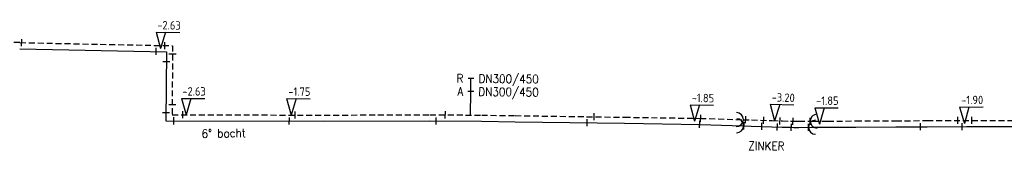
# Model space of a CAD drawing. Header units: millimetres. Extents: x 0 to 118318689, y 0 to 490460760.
# Tile 46 of 117: x 117817467 to 117922330, y 484815069 to 484829016. Entities that reach past the tile are written whole.
import ezdxf
from ezdxf.enums import TextEntityAlignment as Align

# ---------------------------------------------------------------- set-up
doc = ezdxf.new("R2010")
doc.units = ezdxf.units.MM
doc.header["$LTSCALE"] = 200
doc.linetypes.add('HIDDEN2', pattern=[4.7625, 3.175, -1.5875])
doc.layers.get('0').update_dxf_attribs({"color": 8})
for name, color, linetype in [('WT-C-mof', 7, 'Continuous'), ('WT-C-zbocht', 7, 'Continuous'), ('WT-I-diam', 7, 'Continuous'), ('WT-I-info', 7, 'Continuous'), ('WT-I-NAP', 7, 'Continuous'), ('WT-L-aanvoer', 6, 'Continuous'), ('WT-L-retour', 6, 'HIDDEN2')]:
    doc.layers.add(name, color=color, linetype=linetype)
doc.styles.add('DIN17', font='ROMANS.SHX', dxfattribs={"width": 0.9})
doc.styles.add('ISOCP', font='ISOCP.SHX')

# ---------------------------------------------------------------- blocks, each defined once
blk = doc.blocks.new('LR-mof')
at = {"color": 0, "linetype": 'ByBlock', "lineweight": -2}
blk.add_line((0, -0.75), (0, 0.75), dxfattribs=at)
blk = doc.blocks.new('LR-zbocht')
at = {"color": 0, "linetype": 'ByBlock', "lineweight": -2}
blk.add_arc((1.5, 0), 1.5, 90, 270, dxfattribs=at)
blk = doc.blocks.new('nap1')
at = {"color": 0, "linetype": 'Continuous'}
for p, q in [((-1, 3.5), (0, 0)), ((-1, 3.5), (4, 3.5)), ((1, 3.5), (0, 0))]:
    blk.add_line(p, q, dxfattribs=at)
at = {"color": 0, "linetype": 'Continuous', "style": 'ISOCP'}
for tag, p in [('*1', (1.7, 5)), ('*2', (4, 1.5))]:
    blk.add_attdef(tag, text='', height=1.8, dxfattribs=at).set_placement(p, align=Align.MIDDLE)
blk = doc.blocks.new('LR-DIAB2')
at = {"color": 0, "linetype": 'Continuous', "lineweight": -3}
blk.add_line((0, 5), (0, 7.8), dxfattribs=at)
at = {"color": 0, "lineweight": -3}
blk.add_line((0, 0), (0, 5), dxfattribs=at)
for points in [[(0.61, 7.8), (0, 7.8), (-0.61, 7.8)], [(0.61, 5), (0, 5), (-0.61, 5)]]:
    blk.add_lwpolyline(points, dxfattribs=at)
at = {"color": 1, "lineweight": -3, "style": 'DIN17', "width": 0.9}
for tag, p in [('*1', (-1.61, 7.8)), ('*2', (-1.61, 5.02))]:
    blk.add_attdef(tag, text='', height=1.8, dxfattribs=at).set_placement(p, align=Align.MIDDLE_RIGHT)
for tag, p in [('*11', (1.61, 7.8)), ('*12', (1.61, 5))]:
    blk.add_attdef(tag, text='', height=1.8, dxfattribs=at).set_placement(p, align=Align.MIDDLE_LEFT)

msp = doc.modelspace()

# ---------------------------------------------------------------- linework, layer by layer
at = {"layer": 'WT-L-aanvoer'}
for p, q in [((117817470, 484825915), (117833092, 484825598)), ((117833092, 484825598), (117833047, 484818221)), ((117833047, 484818221), (117849911, 484818178)), ((117849911, 484818178), (117861151, 484818222)), ((117861151, 484818222), (117866661, 484818175)), ((117866661, 484818175), (117870221, 484818121)), ((117870221, 484818121), (117881872, 484817956)), ((117881872, 484817956), (117889926, 484817835)), ((117889926, 484817835), (117894486, 484817689)), ((117894486, 484817689), (117895378, 484817660)), ((117895378, 484817660), (117897588, 484817589)), ((117897588, 484817589), (117898672, 484817555)), ((117898672, 484817555), (117899550, 484817526)), ((117899550, 484817526), (117899904, 484817522)), ((117899904, 484817522), (117900449, 484817524)), ((117900449, 484817524), (117901945, 484817532)), ((117901945, 484817532), (117903530, 484817540)), ((117903530, 484817540), (117906512, 484817555)), ((117906512, 484817555), (117910767, 484817577)), ((117910767, 484817577), (117914121, 484817594)), ((117914121, 484817594), (117918354, 484817615)), ((117918354, 484817615), (117933760, 484817574))]:
    msp.add_line(p, q, dxfattribs=at)
at = {"layer": 'WT-L-retour', "lineweight": -3}
for p, q in [((117817491, 484826565), (117805760, 484826773)), ((117817483, 484826565), (117833746, 484826235)), ((117833746, 484826235), (117833701, 484818869)), ((117833701, 484818869), (117849911, 484818828)), ((117849911, 484818828), (117861152, 484818872)), ((117861152, 484818872), (117866669, 484818825)), ((117866669, 484818825), (117870230, 484818771)), ((117870230, 484818771), (117881881, 484818606)), ((117881881, 484818606), (117889941, 484818485)), ((117889941, 484818485), (117894507, 484818339)), ((117894507, 484818339), (117895399, 484818310)), ((117895399, 484818310), (117897609, 484818239)), ((117897609, 484818239), (117898693, 484818204)), ((117898693, 484818204), (117899565, 484818176)), ((117899565, 484818176), (117899906, 484818172)), ((117899906, 484818172), (117900445, 484818174)), ((117900445, 484818174), (117901942, 484818182)), ((117901942, 484818182), (117903527, 484818190)), ((117903527, 484818190), (117906509, 484818205)), ((117906509, 484818205), (117910764, 484818227)), ((117910764, 484818227), (117914118, 484818244)), ((117914118, 484818244), (117918868, 484818268)), ((117918866, 484818264), (117934282, 484818222))]:
    msp.add_line(p, q, dxfattribs=at)

# ---------------------------------------------------------------- block references
at = {"layer": 'WT-C-mof', "linetype": 'Continuous'}
for p, xscale, yscale, zscale, rotation in [((117817676, 484826561), 499.9999999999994, 499.9999999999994, 499.9999999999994, 358.8368), ((117831997, 484825620), 499.9999999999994, 499.9999999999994, 499.9999999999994, 358.8368), ((117832934, 484826251), 499.9999999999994, 499.9999999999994, 499.9999999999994, 358.8368), ((117833740, 484825348), 499.9999999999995, 499.9999999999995, 499.9999999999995, 89.6529), ((117833085, 484824529), 499.9999999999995, 499.9999999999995, 499.9999999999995, 89.6529), ((117833708, 484819918), 499.9999999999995, 499.9999999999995, 499.9999999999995, 89.6529), ((117833052, 484819074), 499.9999999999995, 499.9999999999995, 499.9999999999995, 89.6529), ((117833888, 484818218), 500.0000000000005, 500.0000000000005, 500.0000000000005, 359.8563), ((117834833, 484818866), 500.0000000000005, 500.0000000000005, 500.0000000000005, 359.8563), ((117846183, 484818188), 500.0000000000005, 500.0000000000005, 500.0000000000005, 359.8563), ((117846820, 484818836), 500.0000000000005, 500.0000000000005, 500.0000000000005, 359.8563), ((117861833, 484818216), 500, 500, 500, 359.509), ((117862801, 484818858), 500, 500, 500, 359.509), ((117878660, 484818651), 499.9999999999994, 499.9999999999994, 499.9999999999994, 359.1896), ((117889997, 484818483), 500, 500, 500, 358.1633), ((117894790, 484818329), 500, 500, 500, 358.1633), ((117896695, 484818268), 500, 500, 500, 358.1633), ((117898439, 484818212), 500, 500, 500, 358.1633), ((117899830, 484818173), 499.9999999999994, 499.9999999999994, 499.9999999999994, 359.2145), ((117901649, 484818180), 500, 500, 500, 0.2898), ((117917384, 484818260), 500, 500, 500, 0.2898), ((117918866, 484818268), 500, 500, 500, 0.2898), ((117877894, 484818012), 499.9999999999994, 499.9999999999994, 499.9999999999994, 359.1896), ((117889881, 484817836), 500.0000000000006, 500.0000000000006, 500.0000000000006, 359.1412), ((117894611, 484817685), 500, 500, 500, 358.1633), ((117896501, 484817624), 500, 500, 500, 358.1633), ((117898163, 484817571), 500, 500, 500, 358.1633), ((117899650, 484817525), 499.9999999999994, 499.9999999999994, 499.9999999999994, 359.2145), ((117901466, 484817530), 500, 500, 500, 0.2898), ((117913420, 484817590), 500, 500, 500, 0.2898), ((117917843, 484817612), 500, 500, 500, 0.2898)]:
    msp.add_blockref('LR-mof', p, dxfattribs=dict(at, xscale=xscale, yscale=yscale, zscale=zscale, rotation=rotation))
at = {"layer": 'WT-C-zbocht', "linetype": 'Continuous'}
for p, xscale, yscale, zscale, rotation in [((117894540, 484818337), 499.9999999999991, 499.9999999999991, 499.9999999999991, 178.1633), ((117901657, 484818181), 500, 500, 500, 0.2898), ((117894567, 484817686), 499.9999999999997, 499.9999999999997, 499.9999999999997, 179.1412), ((117901476, 484817530), 500, 500, 500, 0.2898)]:
    msp.add_blockref('LR-zbocht', p, dxfattribs=dict(at, xscale=xscale, yscale=yscale, zscale=zscale, rotation=rotation))
at = {"layer": 'WT-I-diam', "linetype": 'Continuous', "xscale": 500.0000000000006, "yscale": 500.0000000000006, "zscale": 500.0000000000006, "rotation": 359.5090357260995}
msp.add_blockref('LR-DIAB2', (117865493, 484818835), dxfattribs=at).add_auto_attribs({'*1': 'R', '*11': 'DN300/450', '*2': 'A', '*12': 'DN300/450'})
at = {"layer": 'WT-I-NAP', "linetype": 'Continuous'}
ref = msp.add_blockref('nap1', (117832470, 484825936), dxfattribs=dict(at, xscale=500, yscale=500, zscale=500, rotation=358.836775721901))
ref.add_attrib('*1', '-2.63', dxfattribs={"layer": '0', "color": 1, "linetype": 'Continuous', "height": 900, "rotation": 358.83678, "style": 'ISOCP'}).set_placement((117833370, 484828418), align=Align.MIDDLE)
ref = msp.add_blockref('nap1', (117835183, 484818865), dxfattribs=dict(at, xscale=499.9999999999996, yscale=499.9999999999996, zscale=499.9999999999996, rotation=359.8562646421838))
ref.add_attrib('*1', '-2.63', dxfattribs={"layer": '0', "color": 1, "linetype": 'Continuous', "height": 900, "rotation": 359.85626, "style": 'ISOCP'}).set_placement((117836039, 484821363), align=Align.MIDDLE)
ref = msp.add_blockref('nap1', (117846391, 484818837), dxfattribs=dict(at, xscale=500.0000000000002, yscale=500.0000000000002, zscale=500.0000000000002, rotation=359.8562646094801))
ref.add_attrib('*1', '-1.75', dxfattribs={"layer": '0', "color": 1, "linetype": 'Continuous', "height": 900, "rotation": 359.85626, "style": 'ISOCP'}).set_placement((117847248, 484821335), align=Align.MIDDLE)
ref = msp.add_blockref('nap1', (117889347, 484818169), dxfattribs=dict(at, xscale=500.0000000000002, yscale=500.0000000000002, zscale=500.0000000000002, rotation=359.1412224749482))
ref.add_attrib('*1', '-1.85', dxfattribs={"layer": '0', "color": 1, "linetype": 'Continuous', "height": 900, "rotation": 359.14122, "style": 'ISOCP'}).set_placement((117890235, 484820656), align=Align.MIDDLE)
ref = msp.add_blockref('nap1', (117897852, 484818231), dxfattribs=dict(at, xscale=500, yscale=500, zscale=500, rotation=358.1632643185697))
ref.add_attrib('*1', '-3.20', dxfattribs={"layer": '0', "color": 1, "linetype": 'Continuous', "height": 900, "rotation": 358.16326, "style": 'ISOCP'}).set_placement((117898782, 484820703), align=Align.MIDDLE)
ref = msp.add_blockref('nap1', (117902644, 484817860), dxfattribs=dict(at, xscale=500, yscale=500, zscale=500, rotation=0.2897789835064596))
ref.add_attrib('*1', '-1.85', dxfattribs={"layer": '0', "color": 1, "linetype": 'Continuous', "height": 900, "rotation": 0.28978, "style": 'ISOCP'}).set_placement((117903481, 484820365), align=Align.MIDDLE)
ref = msp.add_blockref('nap1', (117918073, 484817939), dxfattribs=dict(at, xscale=500.0000000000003, yscale=500.0000000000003, zscale=500.0000000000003, rotation=0.2897789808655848))
ref.add_attrib('*1', '-1.90', dxfattribs={"layer": '0', "color": 1, "linetype": 'Continuous', "height": 900, "rotation": 0.28978, "style": 'ISOCP'}).set_placement((117918911, 484820443), align=Align.MIDDLE)

# ---------------------------------------------------------------- texts
at = {"layer": 'WT-I-info', "style": 'DIN17', "width": 0.9}
for s, rotation, p in [('6%%d bocht', 1.08386, (117836852, 484816398)), ('ZINKER', 359.48258, (117895066, 484815104))]:
    msp.add_text(s, height=900, rotation=rotation, dxfattribs=at).set_placement(p)

doc.saveas('drawing.dxf')
